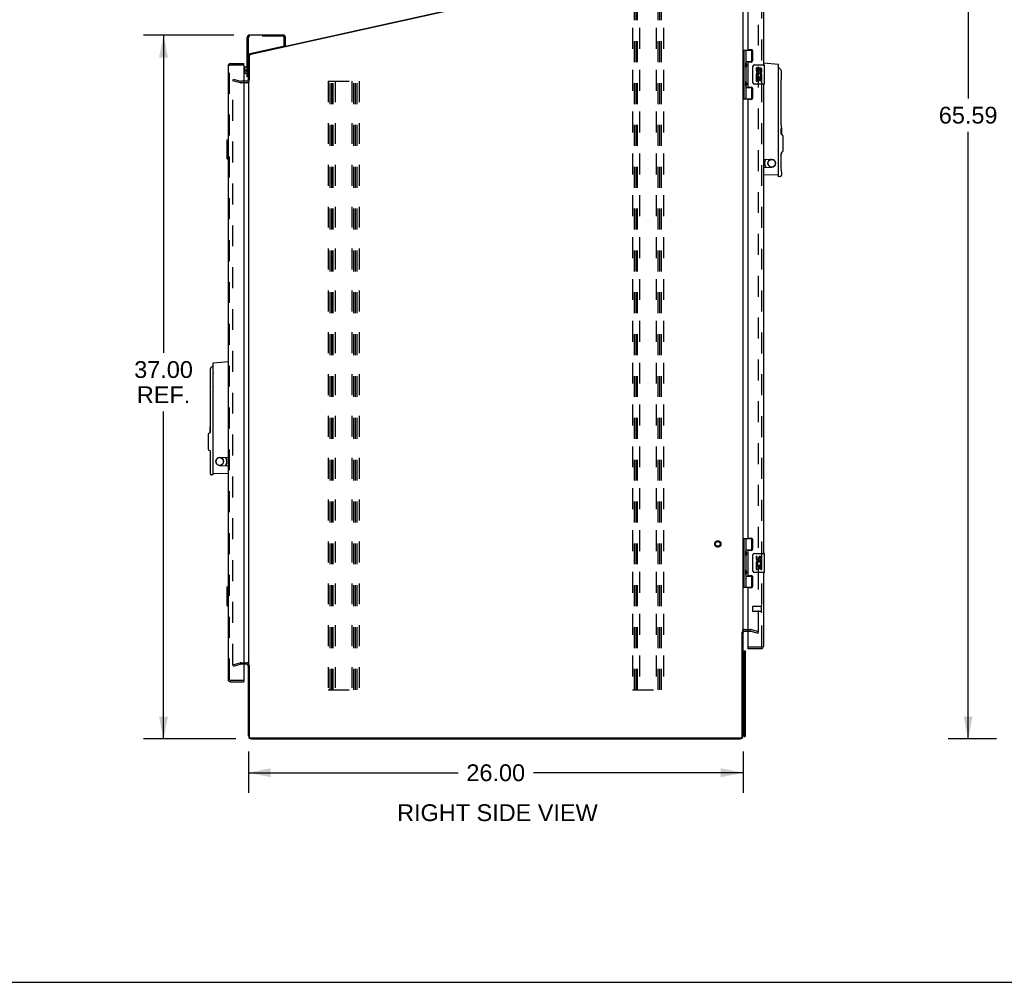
# Model space of a CAD drawing. Header units: inches. Extents: x 0 to 200, y 0 to 129.
# Tile 54 of 99: x 80 to 132, y 0 to 51. Entities that reach past the tile are written whole.
import ezdxf

# ---------------------------------------------------------------- set-up
doc = ezdxf.new("R2010")
doc.units = ezdxf.units.IN
doc.header["$LTSCALE"] = 11
doc.header["$MEASUREMENT"] = 0
doc.linetypes.add('HIDDEN', pattern=[0.2, 0.1, -0.1])
doc.layers.get('0').update_dxf_attribs({"linetype": 'CONTINUOUS'})
for name, color, linetype in [('DEFAULT_2', 8, 'HIDDEN'), ('DIMENSIONS', 7, 'CONTINUOUS'), ('FRONT_LOWER_DOOR_ASSEMBLY', 7, 'CONTINUOUS'), ('REAR_DOOR_ASSEMBLY', 7, 'CONTINUOUS')]:
    doc.layers.add(name, color=color, linetype=linetype)
doc.styles.get("Standard").update_dxf_attribs({"font": 'arial.ttf'})
doc.dimstyles.new('DIMSTYLE_1', dxfattribs={"dimtxt": 0.882353, "dimasz": 1.176471, "dimexe": 0.09, "dimexo": 0.07, "dimgap": 0.0375, "dimtad": 0, "dimtih": 1, "dimtoh": 1, "dimzin": 4, "dimdsep": 46, "dimtxsty": 'Standard', "dimblk": '_FILLED', "dimblk1": '_FILLED', "dimblk2": '_FILLED', "dimcen": 0.09, "dimadec": 3, "dimazin": 1, "dimtfac": 1, "dimtdec": 3, "dimtofl": 0, "dimtmove": 0, "dimatfit": 3, "dimldrblk": '_FILLED', "dimfxl": 0, "dimtolj": 1, "dimtzin": 4, "dimarcsym": 0})

# ---------------------------------------------------------------- blocks, each defined once
blk = doc.blocks.new('_FILLED')
at = {"color": 0, "linetype": 'ByBlock'}
blk.add_solid([(0, 0), (-1, 0.2), (-1, -0.2)], dxfattribs=at)
blk = doc.blocks.new('*D4')
at = {"layer": 'DIMENSIONS', "color": 2, "linetype": 'Continuous'}
for p, q in [((91.875, 12.132), (91.875, 9.96)), ((117.875, 12.132), (117.875, 9.96)), ((91.875, 11.019), (102.892, 11.019)), ((117.875, 11.019), (106.857, 11.019))]:
    blk.add_line(p, q, dxfattribs=at)
at = {"layer": 'DIMENSIONS', "color": 2, "linetype": 'Continuous', "xscale": 1.1764705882, "yscale": 1.1764705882, "zscale": 1.1764705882, "rotation": 180}
blk.add_blockref('_FILLED', (91.875, 11.019), dxfattribs=at)
at = {"layer": 'DIMENSIONS', "color": 2, "linetype": 'Continuous', "xscale": 1.1764705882, "yscale": 1.1764705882, "zscale": 1.1764705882}
blk.add_blockref('_FILLED', (117.875, 11.019), dxfattribs=at)
at = {"layer": 'DIMENSIONS', "color": 2, "linetype": 'Continuous', "insert": (104.875, 11.46), "char_height": 0.8824, "width": 3.08332, "attachment_point": 2, "line_spacing_factor": 0.9}
blk.add_mtext('26.00', dxfattribs=at)
blk = doc.blocks.new('*D7')
at = {"layer": 'DIMENSIONS', "color": 2, "linetype": 'Continuous'}
for p, q in [((131.2, 78.383), (128.648, 78.383)), ((129.707, 78.383), (129.707, 46.473)), ((129.707, 12.798), (129.707, 44.708)), ((131.2, 12.798), (128.648, 12.798))]:
    blk.add_line(p, q, dxfattribs=at)
at = {"layer": 'DIMENSIONS', "color": 2, "linetype": 'Continuous', "xscale": 1.1764705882, "yscale": 1.1764705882, "zscale": 1.1764705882}
for p, rotation in [((129.707, 78.383), 90), ((129.707, 12.798), 270)]:
    blk.add_blockref('_FILLED', p, dxfattribs=dict(at, rotation=rotation))
at = {"layer": 'DIMENSIONS', "color": 2, "linetype": 'Continuous', "insert": (129.707, 46.032), "char_height": 0.8824, "width": 3.08332, "attachment_point": 2, "line_spacing_factor": 0.9}
blk.add_mtext('65.59', dxfattribs=at)
blk = doc.blocks.new('*D16')
at = {"layer": 'DIMENSIONS', "color": 2, "linetype": 'Continuous'}
for p, q in [((91.111, 49.798), (86.354, 49.798)), ((87.413, 49.798), (87.413, 33.098)), ((87.413, 12.798), (87.413, 30.01)), ((91.209, 12.798), (86.354, 12.798))]:
    blk.add_line(p, q, dxfattribs=at)
at = {"layer": 'DIMENSIONS', "color": 2, "linetype": 'Continuous', "xscale": 1.1764705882, "yscale": 1.1764705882, "zscale": 1.1764705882}
for p, rotation in [((87.413, 49.798), 90), ((87.413, 12.798), 270)]:
    blk.add_blockref('_FILLED', p, dxfattribs=dict(at, rotation=rotation))
at = {"layer": 'DIMENSIONS', "color": 2, "linetype": 'Continuous', "insert": (87.413, 32.657), "char_height": 0.8824, "width": 3.08332, "attachment_point": 2, "line_spacing_factor": 0.9}
blk.add_mtext('37.00\\PREF.', dxfattribs=at)

msp = doc.modelspace()

# ---------------------------------------------------------------- linework, layer by layer
at = {"color": 3, "linetype": 'Continuous'}
for p, q in [((117.875, 18.47), (117.875, 76.979)), ((91.998, 48.818), (105.809, 51.879)), ((105.835, 51.845), (92, 48.778)), ((93.695, 49.798), (91.935, 49.798)), ((91.815, 47.61), (91.815, 49.678)), ((91.88, 48.815), (93.763, 49.232)), ((93.815, 49.238), (93.815, 49.678)), ((91.914, 48.671), (91.914, 47.412)), ((91.875, 47.415), (91.875, 47.767)), ((91.795, 47.376), (91.632, 47.376)), ((91.875, 47.376), (91.875, 16.72)), ((117.836, 12.937), (117.836, 18.433)), ((117.985, 17.423), (117.985, 12.923)), ((91.914, 16.683), (91.914, 12.937)), ((117.736, 12.837), (92.014, 12.837))]:
    msp.add_line(p, q, dxfattribs=at)
at = {"color": 7, "linetype": 'Continuous'}
for p, q in [((93.755, 49.238), (93.815, 49.238)), ((91.875, 47.767), (91.875, 48.814)), ((91.67, 48.028), (91.67, 47.981)), ((91.67, 47.981), (91.79, 47.981)), ((91.67, 47.926), (91.67, 47.88)), ((91.67, 47.926), (91.79, 47.926)), ((91.67, 47.873), (91.67, 47.88)), ((91.77, 48.131), (91.79, 48.131)), ((91.77, 47.777), (91.79, 47.777)), ((91.79, 48.133), (91.79, 48.131)), ((91.79, 48.133), (91.815, 48.133)), ((91.79, 47.981), (91.79, 47.926)), ((91.79, 47.777), (91.79, 47.775)), ((91.79, 47.775), (91.815, 47.775)), ((91.875, 47.61), (91.815, 47.61)), ((117.875, 18.47), (117.874, 18.47)), ((117.875, 12.956), (117.875, 18.47)), ((117.955, 18.47), (118.118, 18.47)), ((117.937, 17.423), (117.985, 17.423)), ((117.937, 12.923), (117.937, 17.423)), ((117.989, 17.115), (117.985, 17.115)), ((117.989, 16.855), (117.989, 17.115)), ((91.795, 16.72), (91.632, 16.72)), ((91.875, 16.72), (91.876, 16.72)), ((91.875, 12.956), (91.875, 16.72)), ((117.989, 16.855), (117.985, 16.855)), ((117.989, 13.49), (117.985, 13.49)), ((117.989, 13.23), (117.989, 13.49)), ((117.989, 13.23), (117.985, 13.23)), ((92.033, 12.798), (117.717, 12.798)), ((117.937, 12.923), (117.985, 12.923)), ((0, 0), (200, 0))]:
    msp.add_line(p, q, dxfattribs=at)
for points in [[(91.77, 48.131), (91.762, 48.13), (91.754, 48.129), (91.746, 48.128), (91.738, 48.126), (91.731, 48.123), (91.724, 48.119), (91.717, 48.115), (91.71, 48.111), (91.704, 48.106), (91.698, 48.1), (91.693, 48.094), (91.688, 48.088), (91.684, 48.081), (91.68, 48.074), (91.677, 48.066), (91.674, 48.059), (91.672, 48.051), (91.671, 48.043), (91.67, 48.035), (91.67, 48.028)], [(91.67, 47.873), (91.67, 47.865), (91.672, 47.857), (91.674, 47.85), (91.676, 47.842), (91.68, 47.834), (91.683, 47.827), (91.688, 47.82), (91.693, 47.814), (91.698, 47.808), (91.704, 47.802), (91.71, 47.797), (91.717, 47.792), (91.724, 47.788), (91.731, 47.785), (91.738, 47.782), (91.746, 47.78), (91.754, 47.778), (91.762, 47.777), (91.77, 47.777)]]:
    msp.add_lwpolyline(points, dxfattribs=at)
at = {"color": 3, "linetype": 'Continuous'}
for centre, radius, start, end in [((91.935, 49.678), 0.12, 90, 180), ((93.695, 49.678), 0.12, 0, 90), ((92.033, 48.663), 0.158, 102.5, 180), ((92.024, 48.671), 0.11, 102.5, 180), ((91.795, 47.456), 0.08, 270, 360), ((92.014, 12.937), 0.1, 180, 270), ((117.736, 12.937), 0.1, 270, 360)]:
    msp.add_arc(centre, radius, start, end, dxfattribs=at)
at = {"color": 7, "linetype": 'Continuous'}
for centre, radius, start, end in [((117.955, 18.39), 0.08, 90, 180), ((117.927, 17.298), 0.09, 109.4712, 125.6951), ((117.907, 17.354), 0.03, 0, 109.4712), ((91.795, 16.64), 0.08, 0, 90), ((92.033, 12.956), 0.158, 180, 270), ((117.717, 12.956), 0.158, 270, 360), ((117.927, 13.048), 0.09, 234.3049, 250.5288), ((117.907, 12.991), 0.03, 250.5288, 360)]:
    msp.add_arc(centre, radius, start, end, dxfattribs=at)
at = {"layer": 'DEFAULT_2', "color": 8, "linetype": 'HIDDEN'}
for p, q in [((118.687, 18.447), (118.687, 77.008)), ((112.062, 74.376), (112.062, 15.376)), ((112.166, 15.376), (112.166, 74.376)), ((112.25, 15.376), (112.25, 74.376)), ((112.333, 15.376), (112.333, 74.376)), ((112.437, 74.376), (112.437, 15.376)), ((113.312, 74.376), (113.312, 15.376)), ((113.416, 15.376), (113.416, 74.376)), ((113.5, 15.376), (113.5, 74.376)), ((113.583, 15.376), (113.583, 74.376)), ((113.687, 74.376), (113.687, 15.376)), ((93.695, 49.738), (91.935, 49.738)), ((91.875, 48.814), (91.875, 49.678)), ((93.755, 49.238), (93.755, 49.678)), ((91.062, 47.405), (91.082, 47.48)), ((91.062, 47.405), (91.445, 47.302)), ((91.062, 16.697), (91.062, 47.38)), ((91.082, 47.48), (91.465, 47.378)), ((91.632, 47.376), (91.479, 47.376)), ((91.795, 47.298), (91.479, 47.298)), ((96.062, 47.376), (96.062, 15.376)), ((96.062, 47.376), (97.687, 47.376)), ((96.166, 15.376), (96.166, 47.376)), ((96.256, 15.376), (96.256, 47.376)), ((96.333, 15.376), (96.333, 47.376)), ((96.437, 47.376), (96.437, 15.376)), ((97.312, 47.376), (97.312, 15.376)), ((97.416, 15.376), (97.416, 47.376)), ((97.506, 15.376), (97.506, 47.376)), ((97.583, 15.376), (97.583, 47.376)), ((97.687, 47.376), (97.687, 15.376)), ((117.955, 18.548), (118.271, 18.548)), ((118.118, 18.47), (118.271, 18.47)), ((118.284, 18.468), (118.667, 18.365)), ((118.304, 18.543), (118.687, 18.441)), ((118.667, 18.365), (118.687, 18.441)), ((91.062, 16.691), (91.445, 16.793)), ((91.082, 16.615), (91.062, 16.691)), ((91.082, 16.615), (91.465, 16.718)), ((91.479, 16.798), (91.795, 16.798)), ((91.632, 16.72), (91.479, 16.72)), ((96.062, 15.376), (97.687, 15.376)), ((112.062, 15.376), (113.687, 15.376))]:
    msp.add_line(p, q, dxfattribs=at)
for points in [[(91.077, 47.395), (91.075, 47.394), (91.074, 47.394), (91.072, 47.394), (91.071, 47.393), (91.069, 47.392), (91.068, 47.391), (91.066, 47.39), (91.065, 47.389), (91.064, 47.388), (91.064, 47.386), (91.063, 47.385), (91.062, 47.383), (91.062, 47.381), (91.062, 47.38)], [(91.08, 47.394), (91.079, 47.394), (91.077, 47.395), (91.077, 47.395)]]:
    msp.add_lwpolyline(points, dxfattribs=at)
for radius in [0.164, 0.124]:
    msp.add_circle((116.547, 23.048), radius, dxfattribs=at)
for centre, radius, start, end in [((91.935, 49.678), 0.06, 90, 180), ((93.695, 49.678), 0.06, 0, 90), ((91.479, 47.427), 0.129, 255, 270), ((91.479, 47.427), 0.051, 255, 270), ((91.795, 47.456), 0.158, 270, 318.9416), ((117.955, 18.39), 0.158, 90, 138.9416), ((118.271, 18.419), 0.129, 75, 90), ((118.271, 18.419), 0.051, 75, 90), ((91.479, 16.669), 0.129, 90, 105), ((91.479, 16.669), 0.051, 90, 105), ((91.795, 16.64), 0.158, 41.0584, 90)]:
    msp.add_arc(centre, radius, start, end, dxfattribs=at)
at = {"layer": 'FRONT_LOWER_DOOR_ASSEMBLY', "color": 3, "linetype": 'Continuous'}
for p, q in [((90.804, 48.178), (90.804, 15.918)), ((90.924, 48.298), (91.632, 48.298)), ((91.632, 48.2), (91.632, 15.896)), ((90.924, 15.798), (91.632, 15.798))]:
    msp.add_line(p, q, dxfattribs=at)
at = {"layer": 'FRONT_LOWER_DOOR_ASSEMBLY', "color": 8, "linetype": 'HIDDEN'}
for p, q in [((90.882, 15.918), (90.882, 48.178)), ((91.612, 48.22), (90.924, 48.22)), ((91.612, 15.876), (90.924, 15.876))]:
    msp.add_line(p, q, dxfattribs=at)
at = {"layer": 'FRONT_LOWER_DOOR_ASSEMBLY', "color": 7, "linetype": 'Continuous'}
for p, q in [((91.632, 48.22), (91.612, 48.22)), ((91.632, 48.22), (91.632, 48.298)), ((90.744, 44.283), (90.744, 43.313)), ((90.759, 44.298), (90.804, 44.298)), ((90.79, 44.198), (90.79, 43.398)), ((90.759, 43.298), (90.804, 43.298)), ((90.016, 32.569), (90.804, 32.638)), ((89.856, 32.217), (89.856, 31.928)), ((90.011, 32.39), (90.011, 32.383)), ((90.016, 32.386), (90.014, 32.385)), ((90.016, 26.772), (90.016, 32.569)), ((89.856, 31.917), (89.857, 31.901)), ((89.857, 31.909), (89.857, 31.901)), ((89.86, 31.856), (89.861, 31.836)), ((89.861, 31.836), (89.862, 31.812)), ((89.862, 31.813), (89.863, 31.787)), ((89.863, 31.788), (89.864, 31.76)), ((89.864, 31.761), (89.864, 31.732)), ((89.865, 31.654), (89.865, 29.528)), ((90.011, 32.012), (90.011, 26.674)), ((90.016, 31.344), (90.011, 31.344)), ((89.857, 29.281), (89.856, 29.266)), ((89.856, 29.209), (89.856, 29.211)), ((89.856, 29.211), (89.856, 29.211)), ((89.856, 29.193), (89.856, 29.209)), ((89.856, 29.208), (89.856, 29.204)), ((89.856, 29.204), (89.857, 29.189)), ((89.856, 29.184), (89.856, 29.193)), ((89.857, 29.161), (89.856, 29.184)), ((89.856, 29.159), (89.856, 29.161)), ((89.856, 29.161), (89.857, 29.161)), ((89.856, 29.148), (89.856, 29.159)), ((89.857, 29.127), (89.856, 29.148)), ((89.856, 29.148), (89.856, 28.995)), ((89.856, 29.148), (89.857, 29.148)), ((89.857, 29.189), (89.857, 29.127)), ((89.857, 29.015), (89.857, 28.953)), ((89.858, 28.938), (89.858, 29.204)), ((89.868, 29.204), (89.858, 29.204)), ((89.861, 29.154), (89.861, 29.106)), ((89.861, 29.154), (89.868, 29.154)), ((89.868, 29.106), (89.861, 29.106)), ((89.861, 29.056), (89.861, 28.988)), ((89.861, 29.056), (89.868, 29.056)), ((89.868, 28.988), (89.861, 28.988)), ((89.868, 29.204), (89.868, 29.154)), ((89.868, 29.204), (89.868, 29.154)), ((89.868, 29.106), (89.868, 29.056)), ((89.868, 28.988), (89.868, 28.938)), ((89.868, 28.988), (89.868, 28.938)), ((90.011, 29.031), (90.016, 29.031)), ((89.775, 28.009), (89.775, 28.836)), ((89.793, 28.863), (89.844, 28.884)), ((89.856, 28.981), (89.857, 28.981)), ((89.856, 28.951), (89.857, 28.961)), ((89.857, 28.953), (89.856, 28.938)), ((89.856, 28.931), (89.856, 28.951)), ((89.856, 28.938), (89.856, 28.932)), ((89.856, 28.931), (89.856, 28.931)), ((89.856, 28.931), (89.856, 28.902)), ((89.857, 28.961), (89.857, 28.981)), ((89.858, 28.938), (89.868, 28.938)), ((89.793, 27.982), (89.844, 27.961)), ((89.856, 27.943), (89.856, 27.894)), ((89.865, 27.879), (89.865, 27.879)), ((89.865, 27.879), (89.865, 27.186)), ((90.354, 27.585), (90.804, 27.605)), ((89.857, 26.939), (89.856, 26.923)), ((90.354, 27.18), (90.804, 27.16)), ((90.685, 27.17), (90.685, 27.166)), ((90.011, 26.674), (89.928, 26.681)), ((90.016, 26.772), (90.804, 26.758)), ((90.744, 20.783), (90.744, 19.813)), ((90.759, 20.798), (90.804, 20.798)), ((90.79, 20.698), (90.79, 19.898)), ((90.759, 19.798), (90.804, 19.798)), ((91.612, 15.876), (91.632, 15.876)), ((91.632, 15.876), (91.632, 15.798))]:
    msp.add_line(p, q, dxfattribs=at)
for points in [[(90.789, 44.234), (90.789, 44.228), (90.789, 44.222), (90.79, 44.216), (90.79, 44.21), (90.79, 44.204), (90.79, 44.198)], [(90.79, 43.398), (90.79, 43.392), (90.79, 43.385), (90.79, 43.379), (90.789, 43.373), (90.789, 43.367), (90.789, 43.362)], [(89.877, 32.285), (89.874, 32.279), (89.866, 32.266), (89.861, 32.252), (89.858, 32.239), (89.856, 32.225), (89.856, 32.217)], [(90.014, 32.385), (90.012, 32.384), (90.01, 32.383), (90.008, 32.382), (90.007, 32.381), (90.006, 32.381), (90.005, 32.38), (90.004, 32.38)], [(89.856, 31.928), (89.856, 31.924), (89.856, 31.92), (89.856, 31.917)], [(89.857, 31.901), (89.858, 31.889), (89.859, 31.874)], [(89.858, 31.889), (89.859, 31.874), (89.86, 31.856), (89.861, 31.835)], [(89.864, 31.733), (89.865, 31.704), (89.865, 31.674), (89.865, 31.654)], [(89.865, 31.704), (89.865, 31.674), (89.865, 31.654)], [(90.012, 32.021), (90.011, 32.02), (90.011, 32.018), (90.011, 32.017), (90.011, 32.015), (90.011, 32.014), (90.011, 32.012)], [(90.013, 32.034), (90.012, 32.03), (90.012, 32.026), (90.012, 32.021)], [(90.016, 32.042), (90.015, 32.04), (90.014, 32.037), (90.013, 32.034)], [(89.865, 29.528), (89.865, 29.508), (89.865, 29.479), (89.864, 29.45), (89.864, 29.422), (89.863, 29.395), (89.862, 29.37), (89.861, 29.347), (89.86, 29.326), (89.859, 29.308), (89.858, 29.293), (89.857, 29.281)], [(89.856, 29.266), (89.856, 29.262), (89.856, 29.258), (89.856, 29.254), (89.856, 29.211)], [(89.856, 29.211), (89.856, 29.211), (89.856, 29.211), (89.856, 29.21), (89.856, 29.208)], [(89.856, 28.981), (89.856, 28.982), (89.856, 28.983), (89.856, 28.985), (89.856, 28.988), (89.857, 29.015)], [(89.856, 28.902), (89.856, 28.901), (89.855, 28.898), (89.854, 28.895), (89.853, 28.892), (89.851, 28.89), (89.849, 28.888), (89.847, 28.886), (89.845, 28.885), (89.844, 28.884)], [(89.856, 28.932), (89.856, 28.931), (89.856, 28.931), (89.856, 28.931)], [(89.844, 27.961), (89.846, 27.96), (89.849, 27.958), (89.851, 27.956), (89.853, 27.953), (89.855, 27.949), (89.856, 27.946), (89.856, 27.943)], [(89.856, 27.894), (89.856, 27.886), (89.857, 27.869)], [(89.857, 27.869), (89.86, 27.851), (89.865, 27.835), (89.865, 27.834)], [(90.572, 27.382), (90.571, 27.407), (90.566, 27.432), (90.559, 27.456), (90.549, 27.479), (90.536, 27.5), (90.521, 27.52), (90.503, 27.537), (90.483, 27.553), (90.462, 27.565), (90.439, 27.576), (90.416, 27.583), (90.396, 27.587)], [(89.856, 26.923), (89.856, 26.919), (89.856, 26.916), (89.856, 26.912), (89.856, 26.76)], [(89.865, 27.186), (89.865, 27.165), (89.865, 27.136), (89.864, 27.107), (89.864, 27.079), (89.863, 27.052), (89.862, 27.027), (89.861, 27.004), (89.86, 26.984), (89.859, 26.966), (89.858, 26.951), (89.857, 26.939)], [(90.396, 27.178), (90.414, 27.181), (90.438, 27.189), (90.461, 27.199), (90.482, 27.212), (90.502, 27.227), (90.52, 27.245), (90.535, 27.264), (90.548, 27.286), (90.559, 27.309), (90.566, 27.333), (90.571, 27.358), (90.572, 27.382)], [(89.856, 26.76), (89.856, 26.757), (89.857, 26.747), (89.859, 26.737), (89.863, 26.727), (89.868, 26.718), (89.874, 26.709), (89.881, 26.702), (89.889, 26.695), (89.898, 26.69), (89.907, 26.686), (89.917, 26.683), (89.928, 26.681)], [(90.789, 20.734), (90.789, 20.728), (90.789, 20.722), (90.79, 20.716), (90.79, 20.71), (90.79, 20.704), (90.79, 20.698)], [(90.79, 19.898), (90.79, 19.892), (90.79, 19.885), (90.79, 19.879), (90.789, 19.873), (90.789, 19.867), (90.789, 19.862)]]:
    msp.add_lwpolyline(points, dxfattribs=at)
msp.add_circle((90.366, 27.382), 0.203, dxfattribs=at)
at = {"layer": 'FRONT_LOWER_DOOR_ASSEMBLY', "color": 3, "linetype": 'Continuous'}
for centre, radius, start, end in [((90.924, 48.178), 0.12, 90, 180), ((91.612, 48.2), 0.02, 0, 90), ((90.924, 15.918), 0.12, 180, 270), ((91.612, 15.896), 0.02, 270, 360)]:
    msp.add_arc(centre, radius, start, end, dxfattribs=at)
at = {"layer": 'FRONT_LOWER_DOOR_ASSEMBLY', "color": 8, "linetype": 'HIDDEN'}
for centre, start, end in [((90.924, 48.178), 90, 180), ((90.924, 15.918), 180, 270)]:
    msp.add_arc(centre, 0.042, start, end, dxfattribs=at)
at = {"layer": 'FRONT_LOWER_DOOR_ASSEMBLY', "color": 7, "linetype": 'Continuous'}
for centre, radius, start, end in [((90.759, 44.283), 0.015, 90, 180), ((90.789, 44.283), 0.015, 0, 90), ((90.759, 43.313), 0.015, 180, 270), ((90.789, 43.313), 0.015, 270, 360), ((90.216, 32.048), 0.413, 122.3052, 145.0801), ((90.001, 32.39), 0.00984, 0, 122.1163), ((90.031, 31.344), 0.0197, 180, 221.139), ((90.031, 29.031), 0.0197, 138.8269, 180), ((89.805, 28.836), 0.0295, 112.5, 180), ((89.805, 28.009), 0.0295, 180, 247.5), ((90.363, 27.382), 0.203, 92.5, 267.5), ((90.366, 27.382), 0.374, 324.6118, 35.2987), ((90.725, 27.595), 0.0394, 180, 211.0027), ((90.37, 27.382), 0.374, 328.9973, 31.0027), ((90.031, 26.989), 0.0197, 138.8609, 180), ((90.725, 27.17), 0.0394, 148.9973, 180), ((90.759, 20.783), 0.015, 90, 180), ((90.789, 20.783), 0.015, 0, 90), ((90.759, 19.813), 0.015, 180, 270), ((90.789, 19.813), 0.015, 270, 360)]:
    msp.add_arc(centre, radius, start, end, dxfattribs=at)
at = {"layer": 'REAR_DOOR_ASSEMBLY', "color": 8, "linetype": 'HIDDEN'}
for p, q in [((118.868, 17.668), (118.868, 77.788)), ((118.368, 19.74), (118.368, 19.512)), ((118.825, 19.75), (118.378, 19.75)), ((118.825, 19.768), (118.825, 19.484)), ((118.825, 19.502), (118.378, 19.502)), ((118.826, 17.626), (118.138, 17.626))]:
    msp.add_line(p, q, dxfattribs=at)
at = {"layer": 'REAR_DOOR_ASSEMBLY', "color": 3, "linetype": 'Continuous'}
for p, q in [((118.946, 72.908), (118.946, 48.228)), ((118.118, 72.066), (118.118, 49.069)), ((118.149, 49.038), (118.305, 49.038)), ((118.368, 48.975), (118.368, 48.448)), ((118.118, 48.354), (118.118, 47.101)), ((118.305, 48.385), (118.149, 48.385)), ((118.946, 47.228), (118.946, 22.548)), ((118.149, 47.07), (118.305, 47.07)), ((118.368, 47.007), (118.368, 46.48)), ((118.118, 46.386), (118.118, 23.389)), ((118.305, 46.417), (118.149, 46.417)), ((118.149, 23.358), (118.305, 23.358)), ((118.368, 23.295), (118.368, 22.768)), ((118.118, 22.674), (118.118, 21.421)), ((118.305, 22.705), (118.149, 22.705)), ((118.149, 21.39), (118.305, 21.39)), ((118.368, 21.327), (118.368, 20.8)), ((118.946, 21.548), (118.946, 17.668)), ((118.118, 20.706), (118.118, 17.646)), ((118.305, 20.737), (118.149, 20.737)), ((118.118, 17.548), (118.826, 17.548))]:
    msp.add_line(p, q, dxfattribs=at)
at = {"layer": 'REAR_DOOR_ASSEMBLY', "color": 7, "linetype": 'Continuous'}
for p, q in [((117.875, 49.007), (118.359, 49.007)), ((117.914, 49.007), (117.914, 46.448)), ((118.013, 49.007), (118.013, 48.32)), ((118.333, 48.417), (118.333, 49.007)), ((118.013, 48.417), (118.359, 48.417)), ((118.029, 48.291), (118.029, 48.29)), ((118.029, 48.29), (118.029, 48.15)), ((118.029, 48.15), (118.029, 48.149)), ((118.301, 48.408), (118.353, 48.408)), ((118.301, 48.408), (118.301, 48.385)), ((118.481, 48.228), (118.991, 48.228)), ((119.733, 48.25), (118.946, 48.318)), ((119.006, 47.243), (119.006, 48.213)), ((119.733, 42.452), (119.733, 48.249)), ((118.013, 48.12), (118.013, 47.336)), ((118.381, 47.328), (118.381, 48.128)), ((118.619, 48.074), (118.556, 48.074)), ((118.556, 48.074), (118.556, 47.937)), ((118.609, 47.612), (118.636, 47.632)), ((118.619, 47.937), (118.619, 48.074)), ((118.684, 48), (118.684, 47.931)), ((118.745, 47.937), (118.744, 47.979)), ((118.8, 47.648), (118.857, 47.623)), ((118.807, 47.843), (118.807, 47.979)), ((118.807, 47.843), (118.868, 47.843)), ((118.868, 47.843), (118.868, 48)), ((118.868, 47.659), (118.868, 47.712)), ((119.735, 48.065), (119.733, 48.066)), ((119.738, 48.07), (119.738, 48.063)), ((119.738, 42.354), (119.738, 47.692)), ((118.013, 47.136), (118.013, 46.448)), ((118.029, 47.307), (118.029, 47.306)), ((118.029, 47.306), (118.029, 47.166)), ((118.029, 47.166), (118.029, 47.165)), ((118.991, 47.228), (118.481, 47.228)), ((118.574, 47.612), (118.556, 47.612)), ((118.556, 47.612), (118.556, 47.382)), ((118.556, 47.382), (118.619, 47.382)), ((118.609, 47.612), (118.868, 47.612)), ((118.619, 47.55), (118.684, 47.55)), ((118.619, 47.382), (118.619, 47.55)), ((118.684, 47.55), (118.684, 47.413)), ((118.684, 47.413), (118.745, 47.413)), ((118.745, 47.55), (118.807, 47.55)), ((118.745, 47.413), (118.745, 47.55)), ((118.807, 47.382), (118.807, 47.55)), ((118.807, 47.382), (118.868, 47.382)), ((118.868, 47.382), (118.868, 47.612)), ((119.884, 45.208), (119.884, 47.334)), ((119.892, 47.581), (119.893, 47.597)), ((118.013, 47.039), (118.359, 47.039)), ((118.301, 47.07), (118.301, 47.048)), ((118.353, 47.048), (118.301, 47.048)), ((118.333, 46.448), (118.333, 47.039)), ((119.738, 47.024), (119.733, 47.024)), ((117.875, 46.448), (118.359, 46.448)), ((119.884, 45.188), (119.884, 45.208)), ((119.884, 45.158), (119.884, 45.188)), ((119.885, 45.129), (119.884, 45.159)), ((119.886, 45.101), (119.885, 45.13)), ((119.886, 45.074), (119.885, 45.102)), ((119.887, 45.049), (119.886, 45.075)), ((119.888, 45.026), (119.887, 45.05)), ((119.733, 44.711), (119.738, 44.711)), ((119.878, 44.84), (119.879, 44.85)), ((119.878, 44.829), (119.878, 44.84)), ((119.884, 44.837), (119.878, 44.837)), ((119.878, 44.818), (119.878, 44.829)), ((119.878, 44.806), (119.878, 44.818)), ((119.883, 44.814), (119.878, 44.814)), ((119.878, 44.795), (119.878, 44.806)), ((119.879, 44.773), (119.878, 44.776)), ((119.878, 44.632), (119.878, 44.695)), ((119.885, 44.658), (119.878, 44.658)), ((119.886, 44.844), (119.879, 44.844)), ((119.88, 44.654), (119.881, 44.658)), ((119.88, 44.644), (119.88, 44.654)), ((119.881, 44.874), (119.89, 44.874)), ((119.881, 44.844), (119.881, 44.869)), ((119.882, 44.88), (119.883, 44.884)), ((119.883, 44.814), (119.883, 44.81)), ((119.889, 45.006), (119.888, 45.026)), ((119.891, 44.7), (119.888, 44.7)), ((119.89, 44.874), (119.89, 44.814)), ((119.89, 44.741), (119.891, 44.732)), ((119.891, 44.664), (119.89, 44.653)), ((119.891, 44.732), (119.891, 44.723)), ((119.891, 44.723), (119.891, 44.712)), ((119.891, 44.712), (119.891, 44.7)), ((119.891, 44.7), (119.891, 44.687)), ((119.891, 44.687), (119.891, 44.675)), ((119.891, 44.675), (119.891, 44.664)), ((119.892, 44.953), (119.892, 44.962)), ((119.893, 44.946), (119.892, 44.961)), ((119.893, 44.841), (119.892, 44.841)), ((119.892, 44.826), (119.892, 44.841)), ((119.892, 44.81), (119.892, 44.826)), ((119.893, 44.82), (119.892, 44.82)), ((119.893, 44.751), (119.892, 44.751)), ((119.892, 44.696), (119.892, 44.715)), ((119.892, 44.681), (119.892, 44.696)), ((119.893, 44.681), (119.892, 44.681)), ((119.892, 44.665), (119.892, 44.681)), ((119.892, 44.652), (119.892, 44.665)), ((119.893, 44.662), (119.892, 44.662)), ((119.893, 44.934), (119.893, 44.891)), ((119.893, 44.889), (119.893, 44.891)), ((119.893, 44.88), (119.893, 44.889)), ((119.893, 44.864), (119.893, 44.88)), ((119.893, 44.838), (119.893, 44.802)), ((119.893, 44.802), (119.893, 44.778)), ((119.893, 44.778), (119.893, 44.751)), ((119.893, 44.751), (119.893, 44.723)), ((119.893, 44.723), (119.893, 44.699)), ((119.893, 44.699), (119.893, 44.664)), ((119.893, 44.611), (119.893, 44.583)), ((119.956, 44.543), (119.906, 44.564)), ((119.974, 44.516), (119.974, 43.69)), ((119.884, 42.866), (119.884, 43.559)), ((119.893, 43.623), (119.893, 43.574)), ((119.956, 43.662), (119.905, 43.641)), ((118.946, 43.285), (119.395, 43.265)), ((119.064, 43.275), (119.064, 43.28)), ((118.946, 42.84), (119.395, 42.86)), ((119.733, 42.452), (118.946, 42.439)), ((119.886, 42.758), (119.885, 42.787)), ((119.886, 42.732), (119.885, 42.759)), ((119.887, 42.707), (119.886, 42.732)), ((119.888, 42.684), (119.887, 42.707)), ((119.889, 42.664), (119.888, 42.684)), ((119.893, 42.603), (119.892, 42.619)), ((119.892, 42.61), (119.892, 42.619)), ((119.893, 42.592), (119.893, 42.44)), ((119.822, 42.361), (119.738, 42.354)), ((117.875, 23.327), (118.359, 23.327)), ((117.914, 23.327), (117.914, 20.768)), ((118.013, 23.327), (118.013, 22.64)), ((118.333, 22.737), (118.333, 23.327)), ((118.013, 22.737), (118.359, 22.737)), ((118.013, 22.44), (118.013, 21.656)), ((118.029, 22.611), (118.029, 22.61)), ((118.029, 22.61), (118.029, 22.47)), ((118.029, 22.47), (118.029, 22.469)), ((118.301, 22.728), (118.353, 22.728)), ((118.301, 22.728), (118.301, 22.705)), ((118.381, 21.648), (118.381, 22.448)), ((118.481, 22.548), (118.991, 22.548)), ((118.619, 22.394), (118.556, 22.394)), ((118.556, 22.394), (118.556, 22.257)), ((118.619, 22.257), (118.619, 22.394)), ((118.684, 22.32), (118.684, 22.251)), ((118.745, 22.257), (118.744, 22.299)), ((118.807, 22.163), (118.807, 22.299)), ((118.868, 22.163), (118.868, 22.32)), ((119.006, 21.563), (119.006, 22.533)), ((118.574, 21.932), (118.556, 21.932)), ((118.556, 21.932), (118.556, 21.702)), ((118.609, 21.932), (118.636, 21.952)), ((118.609, 21.932), (118.868, 21.932)), ((118.619, 21.87), (118.684, 21.87)), ((118.619, 21.702), (118.619, 21.87)), ((118.684, 21.87), (118.684, 21.733)), ((118.745, 21.87), (118.807, 21.87)), ((118.745, 21.733), (118.745, 21.87)), ((118.8, 21.968), (118.857, 21.943)), ((118.807, 22.163), (118.868, 22.163)), ((118.807, 21.702), (118.807, 21.87)), ((118.868, 21.979), (118.868, 22.032)), ((118.868, 21.702), (118.868, 21.932)), ((118.013, 21.456), (118.013, 20.768)), ((118.013, 21.359), (118.359, 21.359)), ((118.029, 21.627), (118.029, 21.626)), ((118.029, 21.626), (118.029, 21.486)), ((118.029, 21.486), (118.029, 21.485)), ((118.301, 21.39), (118.301, 21.368)), ((118.353, 21.368), (118.301, 21.368)), ((118.333, 20.768), (118.333, 21.359)), ((118.991, 21.548), (118.481, 21.548)), ((118.556, 21.702), (118.619, 21.702)), ((118.684, 21.733), (118.745, 21.733)), ((118.807, 21.702), (118.868, 21.702)), ((117.875, 20.768), (118.359, 20.768)), ((118.118, 17.626), (118.138, 17.626)), ((118.118, 17.626), (118.118, 17.548))]:
    msp.add_line(p, q, dxfattribs=at)
for points in [[(118.013, 48.364), (118.014, 48.355), (118.016, 48.346), (118.019, 48.335), (118.022, 48.324), (118.027, 48.313), (118.032, 48.301), (118.037, 48.289), (118.041, 48.277), (118.046, 48.266), (118.049, 48.254), (118.052, 48.243), (118.054, 48.231), (118.055, 48.22), (118.054, 48.208), (118.052, 48.197), (118.049, 48.185), (118.046, 48.174), (118.041, 48.162), (118.037, 48.151), (118.032, 48.139), (118.027, 48.127), (118.022, 48.116), (118.019, 48.104), (118.016, 48.094), (118.014, 48.084), (118.013, 48.076)], [(118.381, 48.128), (118.381, 48.134), (118.381, 48.14), (118.382, 48.146), (118.384, 48.152), (118.385, 48.158), (118.387, 48.164)], [(119.738, 48.063), (119.738, 48.063), (119.736, 48.064), (119.734, 48.065), (119.733, 48.066)], [(119.736, 47.714), (119.735, 47.717), (119.734, 47.72), (119.733, 47.722)], [(119.742, 48.061), (119.741, 48.062), (119.74, 48.062), (119.738, 48.063), (119.736, 48.064), (119.735, 48.065)], [(119.738, 47.701), (119.737, 47.706), (119.737, 47.71), (119.736, 47.714)], [(119.738, 47.692), (119.738, 47.694), (119.738, 47.695), (119.738, 47.697), (119.738, 47.698), (119.738, 47.7), (119.738, 47.701)], [(119.745, 48.06), (119.745, 48.06), (119.745, 48.06), (119.745, 48.06), (119.744, 48.061), (119.742, 48.061)], [(119.893, 47.897), (119.893, 47.905), (119.891, 47.919), (119.888, 47.932), (119.883, 47.946), (119.876, 47.959), (119.872, 47.965)], [(119.893, 47.597), (119.893, 47.6), (119.893, 47.604), (119.893, 47.608), (119.893, 47.897)], [(118.013, 47.38), (118.014, 47.371), (118.016, 47.362), (118.019, 47.351), (118.022, 47.34), (118.027, 47.329), (118.032, 47.317), (118.037, 47.305), (118.041, 47.293), (118.046, 47.282), (118.049, 47.27), (118.052, 47.259), (118.054, 47.247), (118.055, 47.236), (118.054, 47.224), (118.052, 47.213), (118.049, 47.201), (118.046, 47.19), (118.041, 47.178), (118.037, 47.167), (118.032, 47.155), (118.027, 47.143), (118.022, 47.132), (118.019, 47.12), (118.016, 47.11), (118.014, 47.1), (118.013, 47.092)], [(118.387, 47.292), (118.385, 47.297), (118.384, 47.303), (118.382, 47.309), (118.381, 47.315), (118.381, 47.322), (118.381, 47.328)], [(119.884, 47.334), (119.884, 47.354), (119.884, 47.384), (119.885, 47.412), (119.885, 47.44), (119.886, 47.467), (119.887, 47.492), (119.888, 47.515), (119.889, 47.536), (119.89, 47.554), (119.891, 47.569), (119.892, 47.581)], [(119.882, 44.729), (119.882, 44.734), (119.881, 44.739), (119.88, 44.744), (119.88, 44.751), (119.879, 44.758), (119.879, 44.767), (119.878, 44.776), (119.878, 44.785), (119.878, 44.795)], [(119.878, 44.695), (119.879, 44.684), (119.881, 44.675), (119.882, 44.668), (119.883, 44.662), (119.884, 44.659), (119.885, 44.658)], [(119.88, 44.62), (119.879, 44.625), (119.878, 44.632)], [(119.879, 44.85), (119.88, 44.859), (119.88, 44.867), (119.881, 44.874), (119.882, 44.88)], [(119.881, 44.741), (119.881, 44.745), (119.88, 44.752), (119.88, 44.758), (119.88, 44.764), (119.879, 44.769), (119.879, 44.773)], [(119.879, 44.625), (119.879, 44.627), (119.88, 44.631), (119.88, 44.635), (119.88, 44.64), (119.88, 44.644)], [(119.885, 44.611), (119.884, 44.611), (119.883, 44.613), (119.882, 44.616), (119.88, 44.62)], [(119.886, 44.715), (119.886, 44.717), (119.885, 44.719), (119.884, 44.722), (119.884, 44.724), (119.883, 44.727), (119.882, 44.729)], [(119.883, 44.884), (119.884, 44.888), (119.885, 44.89), (119.886, 44.891)], [(119.884, 44.837), (119.884, 44.834), (119.884, 44.831), (119.883, 44.827), (119.883, 44.823), (119.883, 44.819), (119.883, 44.814)], [(119.883, 44.81), (119.883, 44.806), (119.883, 44.803)], [(119.883, 44.803), (119.884, 44.8), (119.884, 44.797), (119.884, 44.795), (119.884, 44.793)], [(119.886, 44.844), (119.886, 44.844), (119.886, 44.843), (119.885, 44.843), (119.885, 44.841), (119.885, 44.84), (119.884, 44.837)], [(119.884, 44.793), (119.885, 44.792), (119.885, 44.79), (119.885, 44.789), (119.885, 44.788), (119.886, 44.787)], [(119.885, 44.658), (119.885, 44.658), (119.886, 44.659), (119.886, 44.66), (119.886, 44.661), (119.887, 44.662), (119.887, 44.664)], [(119.89, 44.653), (119.89, 44.644), (119.89, 44.635), (119.889, 44.628), (119.889, 44.622), (119.888, 44.617), (119.887, 44.614), (119.886, 44.612), (119.885, 44.611)], [(119.886, 44.891), (119.887, 44.891), (119.888, 44.889), (119.889, 44.886), (119.889, 44.883), (119.89, 44.879), (119.89, 44.874)], [(119.89, 44.814), (119.89, 44.822), (119.889, 44.83), (119.889, 44.836), (119.888, 44.84), (119.887, 44.843), (119.886, 44.844)], [(119.886, 44.787), (119.886, 44.785), (119.887, 44.783), (119.887, 44.781), (119.888, 44.778), (119.888, 44.776), (119.889, 44.773)], [(119.887, 44.705), (119.887, 44.708), (119.887, 44.711), (119.887, 44.713), (119.886, 44.715)], [(119.888, 44.689), (119.888, 44.694), (119.888, 44.698), (119.888, 44.702), (119.887, 44.705)], [(119.887, 44.664), (119.887, 44.666), (119.887, 44.668), (119.887, 44.671), (119.888, 44.674), (119.888, 44.678), (119.888, 44.681), (119.888, 44.685), (119.888, 44.689)], [(119.891, 44.973), (119.89, 44.988), (119.889, 45.006), (119.888, 45.027)], [(119.889, 44.773), (119.889, 44.77), (119.889, 44.768), (119.889, 44.765), (119.89, 44.762), (119.89, 44.759), (119.89, 44.755), (119.89, 44.752), (119.89, 44.748), (119.89, 44.745), (119.89, 44.741)], [(119.892, 44.961), (119.891, 44.973), (119.89, 44.988)], [(119.892, 44.841), (119.892, 44.853), (119.893, 44.864)], [(119.892, 44.751), (119.892, 44.772), (119.892, 44.792), (119.892, 44.81)], [(119.892, 44.715), (119.892, 44.731), (119.892, 44.751)], [(119.893, 44.611), (119.893, 44.631), (119.893, 44.641), (119.892, 44.652)], [(119.893, 44.934), (119.893, 44.938), (119.893, 44.942), (119.893, 44.946)], [(119.893, 44.841), (119.893, 44.841), (119.893, 44.84), (119.893, 44.84), (119.893, 44.84), (119.893, 44.839), (119.893, 44.838)], [(119.893, 44.664), (119.893, 44.663), (119.893, 44.663), (119.893, 44.662), (119.893, 44.662), (119.893, 44.662), (119.893, 44.662)], [(119.906, 44.564), (119.904, 44.565), (119.902, 44.566), (119.9, 44.568), (119.898, 44.57), (119.896, 44.572), (119.895, 44.575), (119.894, 44.578), (119.893, 44.581), (119.893, 44.583)], [(119.884, 43.515), (119.889, 43.531), (119.892, 43.549)], [(119.892, 43.549), (119.893, 43.566), (119.893, 43.574)], [(119.893, 43.623), (119.894, 43.626), (119.894, 43.629), (119.896, 43.633), (119.898, 43.636), (119.9, 43.638), (119.903, 43.64), (119.906, 43.641)], [(119.371, 43.266), (119.36, 43.265), (119.335, 43.261), (119.312, 43.254), (119.289, 43.244), (119.268, 43.231), (119.249, 43.216), (119.231, 43.199), (119.216, 43.179), (119.203, 43.158), (119.193, 43.135), (119.185, 43.111), (119.181, 43.087), (119.179, 43.062)], [(119.179, 43.062), (119.181, 43.038), (119.185, 43.014), (119.192, 42.99), (119.203, 42.968), (119.215, 42.947), (119.23, 42.927), (119.248, 42.91), (119.267, 42.895), (119.288, 42.882), (119.311, 42.872), (119.334, 42.864), (119.358, 42.86), (119.371, 42.859)], [(119.501, 42.896), (119.519, 42.909), (119.536, 42.926), (119.551, 42.946), (119.564, 42.967), (119.575, 42.99), (119.582, 43.013), (119.587, 43.038), (119.588, 43.062)], [(119.588, 43.062), (119.587, 43.087), (119.582, 43.111), (119.575, 43.135), (119.565, 43.157), (119.552, 43.178), (119.537, 43.198), (119.519, 43.215), (119.504, 43.228)], [(119.885, 42.787), (119.884, 42.816), (119.884, 42.845), (119.884, 42.866)], [(119.884, 42.816), (119.884, 42.846), (119.884, 42.866)], [(119.891, 42.631), (119.89, 42.646), (119.889, 42.664), (119.888, 42.684)], [(119.892, 42.619), (119.891, 42.631), (119.89, 42.646)], [(119.893, 42.592), (119.893, 42.596), (119.893, 42.599), (119.893, 42.603)], [(119.822, 42.361), (119.832, 42.363), (119.842, 42.366), (119.851, 42.37), (119.86, 42.375), (119.868, 42.382), (119.875, 42.389), (119.881, 42.398), (119.886, 42.407), (119.89, 42.417), (119.892, 42.427), (119.893, 42.437), (119.893, 42.439)], [(118.013, 22.684), (118.014, 22.675), (118.016, 22.666), (118.019, 22.655), (118.022, 22.644), (118.027, 22.633), (118.032, 22.621), (118.037, 22.609), (118.041, 22.597), (118.046, 22.586), (118.049, 22.574), (118.052, 22.563), (118.054, 22.551), (118.055, 22.54), (118.054, 22.528), (118.052, 22.517), (118.049, 22.505), (118.046, 22.494), (118.041, 22.482), (118.037, 22.471), (118.032, 22.459), (118.027, 22.447), (118.022, 22.435), (118.019, 22.424), (118.016, 22.414), (118.014, 22.404), (118.013, 22.396)], [(118.381, 22.448), (118.381, 22.454), (118.381, 22.46), (118.382, 22.466), (118.384, 22.472), (118.385, 22.478), (118.387, 22.484)], [(118.013, 21.7), (118.014, 21.691), (118.016, 21.682), (118.019, 21.671), (118.022, 21.66), (118.027, 21.649), (118.032, 21.637), (118.037, 21.625), (118.041, 21.613), (118.046, 21.602), (118.049, 21.59), (118.052, 21.579), (118.054, 21.567), (118.055, 21.556), (118.054, 21.544), (118.052, 21.533), (118.049, 21.521), (118.046, 21.51), (118.041, 21.498), (118.037, 21.487), (118.032, 21.475), (118.027, 21.463), (118.022, 21.451), (118.019, 21.44), (118.016, 21.43), (118.014, 21.42), (118.013, 21.412)], [(118.387, 21.612), (118.385, 21.617), (118.384, 21.623), (118.382, 21.629), (118.381, 21.635), (118.381, 21.642), (118.381, 21.648)]]:
    msp.add_lwpolyline(points, dxfattribs=at)
msp.add_circle((119.384, 43.062), 0.203, dxfattribs=at)
at = {"layer": 'REAR_DOOR_ASSEMBLY', "color": 3, "linetype": 'Continuous'}
for centre, radius, start, end in [((118.149, 49.069), 0.031, 180, 270), ((118.305, 48.975), 0.063, 0, 90), ((118.149, 48.354), 0.031, 90, 180), ((118.305, 48.448), 0.063, 270, 360), ((118.149, 47.101), 0.031, 180, 270), ((118.305, 47.007), 0.063, 0, 90), ((118.149, 46.386), 0.031, 90, 180), ((118.305, 46.48), 0.063, 270, 360), ((118.149, 23.389), 0.031, 180, 270), ((118.305, 23.295), 0.063, 0, 90), ((118.149, 22.674), 0.031, 90, 180), ((118.305, 22.768), 0.063, 270, 360), ((118.149, 21.421), 0.031, 180, 270), ((118.305, 21.327), 0.063, 0, 90), ((118.149, 20.706), 0.031, 90, 180), ((118.305, 20.8), 0.063, 270, 360), ((118.138, 17.646), 0.02, 180, 270), ((118.826, 17.668), 0.12, 270, 360)]:
    msp.add_arc(centre, radius, start, end, dxfattribs=at)
at = {"layer": 'REAR_DOOR_ASSEMBLY', "color": 7, "linetype": 'Continuous'}
for centre, radius, start, end in [((117.939, 48.29), 0.09, 0.672, 35.1877), ((117.939, 48.15), 0.09, 324.8123, 359.328), ((118.481, 48.128), 0.1, 90, 158.7946), ((118.991, 48.213), 0.015, 0, 90), ((118.65, 47.937), 0.0943, 180, 360), ((118.71, 47.686), 0.154, 161.4199, 206.1963), ((118.713, 47.686), 0.157, 9.7031, 161.8791), ((118.713, 47.686), 0.157, 205.737, 207.8532), ((118.65, 47.937), 0.0314, 180, 261.2295), ((118.713, 47.686), 0.0943, 336.5966, 215.1122), ((118.65, 47.942), 0.0362, 263.4285, 341.7628), ((118.776, 47.979), 0.0943, 71.7267, 167.4338), ((118.776, 47.979), 0.0314, 0, 180.0485), ((118.776, 47.979), 0.0943, 12.5402, 71.701), ((118.713, 47.686), 0.157, 336.5966, 350.2969), ((119.748, 48.07), 0.00984, 57.8837, 180), ((119.533, 47.728), 0.413, 34.9199, 57.6948), ((117.939, 47.306), 0.09, 0.672, 35.1877), ((117.939, 47.166), 0.09, 324.8123, 359.328), ((118.481, 47.328), 0.1, 201.205, 270), ((118.991, 47.243), 0.015, 270, 360), ((119.718, 47.024), 0.0197, 318.8269, 360), ((119.718, 44.711), 0.0197, 0, 41.139), ((119.945, 44.516), 0.0295, 0, 67.5), ((119.945, 43.69), 0.0295, 292.5, 360), ((119.379, 43.062), 0.374, 148.9973, 211.0027), ((119.384, 43.062), 0.374, 144.7013, 215.3882), ((119.024, 43.275), 0.0394, 328.9973, 360), ((119.387, 43.062), 0.203, 272.5, 87.5), ((119.024, 42.85), 0.0394, 0, 31.0027), ((119.718, 42.669), 0.0197, 0, 41.1239), ((117.939, 22.61), 0.09, 0.672, 35.1877), ((117.939, 22.47), 0.09, 324.8123, 359.328), ((118.481, 22.448), 0.1, 90, 158.7946), ((118.65, 22.257), 0.0943, 180, 360), ((118.65, 22.257), 0.0314, 180, 261.2295), ((118.776, 22.299), 0.0943, 71.7267, 167.4338), ((118.776, 22.299), 0.0314, 0, 180.0485), ((118.776, 22.299), 0.0943, 12.5402, 71.701), ((118.991, 22.533), 0.015, 0, 90), ((118.71, 22.006), 0.154, 161.4199, 206.1963), ((118.713, 22.006), 0.157, 9.7031, 161.8791), ((118.713, 22.006), 0.157, 205.737, 207.8532), ((118.713, 22.006), 0.0943, 336.5966, 215.1122), ((118.65, 22.262), 0.0362, 263.4285, 341.7628), ((118.713, 22.006), 0.157, 336.5966, 350.2969), ((117.939, 21.626), 0.09, 0.672, 35.1877), ((117.939, 21.486), 0.09, 324.8123, 359.328), ((118.481, 21.648), 0.1, 201.205, 270), ((118.991, 21.563), 0.015, 270, 360)]:
    msp.add_arc(centre, radius, start, end, dxfattribs=at)
at = {"layer": 'REAR_DOOR_ASSEMBLY', "color": 8, "linetype": 'HIDDEN'}
for centre, radius, start, end in [((118.378, 19.74), 0.01, 90, 180), ((118.846, 19.768), 0.0215, 0, 180), ((118.378, 19.512), 0.01, 180, 270), ((118.846, 19.484), 0.0215, 180, 360), ((118.826, 17.668), 0.042, 270, 360)]:
    msp.add_arc(centre, radius, start, end, dxfattribs=at)
at = {"layer": 'REAR_DOOR_ASSEMBLY', "color": 7, "linetype": 'Continuous'}
for centre in [(118.102, 48.22), (118.102, 47.236), (118.102, 22.54), (118.102, 21.556)]:
    msp.add_ellipse(centre, major_axis=(0, 0.188), ratio=0.5625, start_param=1.007189, end_param=2.134404, dxfattribs=at)

# ---------------------------------------------------------------- texts
at = {"layer": 'DIMENSIONS', "color": 2, "linetype": 'Continuous', "insert": (104.963, 9.359), "char_height": 0.88235, "width": 10.52263, "attachment_point": 2, "line_spacing_factor": 0.9}
msp.add_mtext('RIGHT SIDE VIEW', dxfattribs=at)

# ---------------------------------------------------------------- dimensions: what is measured, and where the dimension line sits
at = {"layer": 'DIMENSIONS', "color": 2, "linetype": 'Continuous'}
dim = msp.add_linear_dim(base=(129.707, 78.3831), p1=(131.27, 12.7978), p2=(131.27, 78.3831), angle=90, dimstyle='DIMSTYLE_1', dxfattribs=at)
dim.commit()
dim.dimension.update_dxf_attribs({"geometry": '*D7', "text_midpoint": (129.7002, 45.5855), "dimtype": 160})
dim = msp.add_linear_dim(base=(87.413, 49.798), p1=(91.279, 12.798), p2=(91.181, 49.798), angle=90, text='<>\\PREF.', dimstyle='DIMSTYLE_1', dxfattribs=at)
dim.commit()
dim.dimension.update_dxf_attribs({"geometry": '*D16', "text_midpoint": (87.413, 31.554), "dimtype": 160})
dim = msp.add_linear_dim(base=(117.875, 11.019), p1=(91.875, 12.202), p2=(117.875, 12.202), dimstyle='DIMSTYLE_1', dxfattribs=at)
dim.commit()
dim.dimension.update_dxf_attribs({"geometry": '*D4', "text_midpoint": (104.863, 11.014), "dimtype": 160})

doc.saveas('drawing.dxf')
